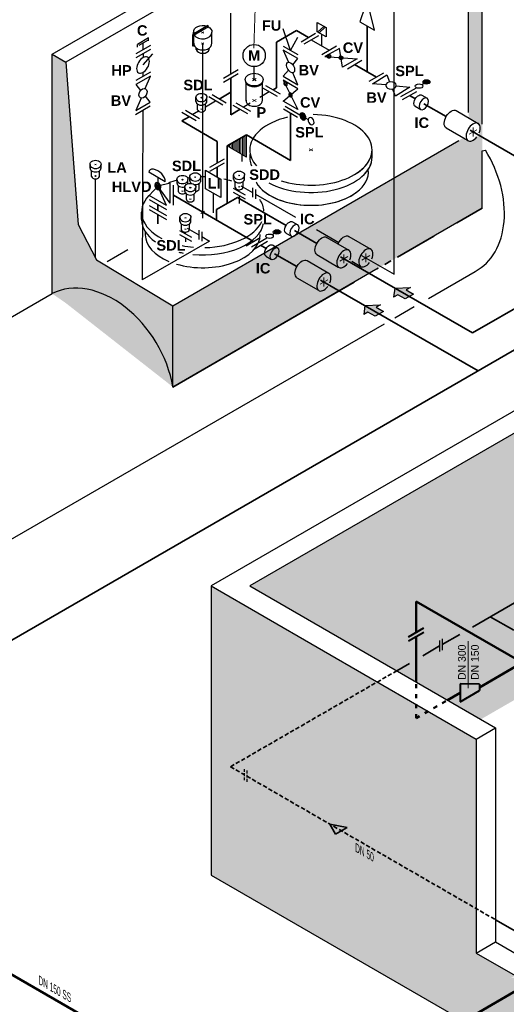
# Model space of a CAD drawing. Header units: millimetres. Extents: x 244 to 2461, y -1517 to 72.
# Tile 5 of 32: x 702 to 920, y -928 to -486. Entities that reach past the tile are written whole.
import ezdxf

# ---------------------------------------------------------------- set-up
doc = ezdxf.new("R2010")
doc.units = ezdxf.units.MM
for name, pattern in [('ACAD_ISO03W100', [30, 12, -18]), ('ACAD_ISO10W100', [18, 12, -3, 0, -3]), ('VERDECKT2', [0.1875, 0.125, -0.0625])]:
    doc.linetypes.add(name, pattern=pattern)
for name, color, linetype, lineweight in [('Achsen', 253, 'ACAD_ISO10W100', 15), ('Armatur-Entleerung', 7, 'Continuous', 30), ('Armaturen-Auslagerung', 7, 'Continuous', 40), ('Auslagerung', 1, 'Continuous', 50), ('Einlagerung', 5, 'Continuous', 50), ('Entleerung', 74, 'Continuous', 35), ('Entleerung schwarz', 251, 'Continuous', 25), ('Hilfslinie', 254, 'Continuous', 9), ('Pfeile', 1, 'Continuous', 18), ('Text', 7, 'Continuous', 18), ('Text groß', 7, 'Continuous', 18)]:
    doc.layers.add(name, color=color, linetype=linetype, lineweight=lineweight)
for name, color, linetype in [('ANLAGEN', 7, 'Continuous'), ('DN 025-', 8, 'Continuous'), ('effekte', 7, 'Continuous'), ('gebäude', 8, 'Continuous'), ('rohrdurchführung', 7, 'Continuous')]:
    doc.layers.add(name, color=color, linetype=linetype)

# ---------------------------------------------------------------- blocks, each defined once
blk = doc.blocks.new('FILOU_N2_83_2')
at = {"layer": 'ANLAGEN', "color": 7, "linetype": 'Continuous'}
for p, q in [((0, 0), (6.4952, 12.4102)), ((6.4952, 12.4102), (6.4952, 8.0801)), ((6.4952, 8.0801), (12.9904, 11.8301)), ((12.9904, 11.8301), (12.9904, 3.1699)), ((0, 0), (6.4952, -4.9104)), ((12.9904, 3.1699), (6.4952, -0.5801)), ((6.4952, -0.5801), (6.4952, -4.9103))]:
    blk.add_line(p, q, dxfattribs=at)

msp = doc.modelspace()

# ---------------------------------------------------------------- hatches: boundary and pattern name
at = {"layer": 'Armatur-Entleerung'}
h = msp.add_hatch(color=256, dxfattribs=at)
edge = h.paths.add_edge_path()
edge.add_ellipse((840.87, -502.56), major_axis=(0.981, -0.017), ratio=0.707107, start_angle=156.689, end_angle=169.4455, ccw=False)
edge.add_line((839.97, -502.27), (840.68, -501.87))
edge.add_ellipse((840.87, -502.56), major_axis=(0.981, -0.017), ratio=0.707107, start_angle=1.1933, end_angle=101.7741, ccw=False)
edge.add_line((841.85, -502.56), (839.91, -502.41))
edge = h.paths.add_edge_path()
edge.add_ellipse((840.87, -502.56), major_axis=(0.981, -0.017), ratio=0.707107, start_angle=-190.5545, end_angle=1.1933, ccw=False)
edge.add_line((839.91, -502.41), (841.85, -502.56))
h = msp.add_hatch(color=256, dxfattribs=at)
edge = h.paths.add_edge_path()
edge.add_ellipse((846.31, -503.23), major_axis=(0.981, -0.017), ratio=0.707107, start_angle=156.689, end_angle=169.4455, ccw=False)
edge.add_line((845.41, -502.94), (846.12, -502.55))
edge.add_ellipse((846.31, -503.23), major_axis=(0.981, -0.017), ratio=0.707107, start_angle=1.1933, end_angle=101.7741, ccw=False)
edge.add_line((847.29, -503.23), (845.35, -503.09))
edge = h.paths.add_edge_path()
edge.add_ellipse((846.31, -503.23), major_axis=(0.981, -0.017), ratio=0.707107, start_angle=-190.5545, end_angle=1.1933, ccw=False)
edge.add_line((845.35, -503.09), (847.29, -503.23))
h = msp.add_hatch(color=256, dxfattribs=at)
edge = h.paths.add_edge_path()
edge.add_ellipse((821.41, -514.88), major_axis=(0.491, -0.85), ratio=0.707107, start_angle=156.689, end_angle=169.4455, ccw=False)
edge.add_line((821.2, -513.96), (821.9, -514.37))
edge.add_ellipse((821.41, -514.88), major_axis=(0.491, -0.85), ratio=0.707107, start_angle=1.1933, end_angle=101.7741, ccw=False)
edge.add_line((821.92, -515.72), (821.04, -513.98))
edge = h.paths.add_edge_path()
edge.add_ellipse((821.41, -514.88), major_axis=(0.491, -0.85), ratio=0.707107, start_angle=-190.5545, end_angle=1.1933, ccw=False)
edge.add_line((821.04, -513.98), (821.92, -515.72))
h = msp.add_hatch(color=256, dxfattribs=at)
edge = h.paths.add_edge_path()
edge.add_ellipse((884.62, -514.05), major_axis=(1.68, 0), ratio=0.57735, start_angle=0, end_angle=360)
h = msp.add_hatch(color=256, dxfattribs=at)
edge = h.paths.add_edge_path()
edge.add_ellipse((823.64, -519.89), major_axis=(0.491, -0.85), ratio=0.707107, start_angle=156.689, end_angle=169.4455, ccw=False)
edge.add_line((823.43, -518.97), (824.13, -519.37))
edge.add_ellipse((823.64, -519.89), major_axis=(0.491, -0.85), ratio=0.707107, start_angle=1.1933, end_angle=101.7741, ccw=False)
edge.add_line((824.14, -520.73), (823.27, -518.99))
edge = h.paths.add_edge_path()
edge.add_ellipse((823.64, -519.89), major_axis=(0.491, -0.85), ratio=0.707107, start_angle=-190.5545, end_angle=1.1933, ccw=False)
edge.add_line((823.27, -518.99), (824.14, -520.73))
h = msp.add_hatch(color=256, dxfattribs=at)
edge = h.paths.add_edge_path()
edge.add_ellipse((829.21, -529.54), major_axis=(-0.86, 1.5), ratio=0.707107, start_angle=0, end_angle=360, ccw=False)
h = msp.add_hatch(color=256, dxfattribs=at)
edge = h.paths.add_edge_path()
edge.add_ellipse((764.07, -560.83), major_axis=(0.86, -1.49), ratio=0.707107, start_angle=156.689, end_angle=169.4455, ccw=False)
edge.add_line((763.7, -559.23), (764.92, -559.93))
edge.add_ellipse((764.07, -560.83), major_axis=(0.86, -1.49), ratio=0.707107, start_angle=1.1933, end_angle=101.7741, ccw=False)
edge.add_line((764.95, -562.3), (763.42, -559.26))
edge = h.paths.add_edge_path()
edge.add_ellipse((764.07, -560.83), major_axis=(0.86, -1.49), ratio=0.707107, start_angle=-190.5545, end_angle=1.1933, ccw=False)
edge.add_line((763.42, -559.26), (764.95, -562.3))
h = msp.add_hatch(color=256, dxfattribs=at)
edge = h.paths.add_edge_path()
edge.add_ellipse((817.55, -581.36), major_axis=(1.68, 0), ratio=0.57735, start_angle=0, end_angle=360)
at = {"layer": 'effekte'}
h = msp.add_hatch(color=9, dxfattribs=at)
h.set_gradient(color1=(201, 200, 192), color2=(242, 242, 242), rotation=330, tint=1, name='CURVED')
edge = h.paths.add_edge_path()
edge.add_line((1325.89, -559.41), (1325.89, -439.67))
edge.add_line((1325.89, -439.67), (1172.33, -528.33))
edge.add_line((1172.33, -528.33), (1172.33, -611.55))
edge.add_line((1172.33, -611.55), (1136.51, -632.23))
edge.add_ellipse((1133.08, -634.22), major_axis=(2.43, 4.22), ratio=0.573854, start_angle=134.826, end_angle=314.826, ccw=False)
edge.add_line((1129.65, -636.22), (1129.63, -636.21))
edge.add_line((1129.63, -636.21), (1083.43, -662.88))
edge.add_ellipse((1080, -664.86), major_axis=(2.43, 4.22), ratio=0.573854, start_angle=134.826, end_angle=314.826, ccw=False)
edge.add_line((1076.57, -666.86), (1076.55, -666.85))
edge.add_line((1076.55, -666.85), (1026.74, -695.61))
edge.add_line((1026.74, -695.61), (1026.74, -612.38))
edge.add_line((1026.74, -612.38), (805.31, -740.22))
edge.add_line((805.31, -740.22), (909.01, -800.09))
edge.add_line((909.01, -800.09), (1325.89, -559.41))
h = msp.add_hatch(color=9, dxfattribs=at)
h.set_gradient(color1=(201, 200, 192), color2=(242, 242, 242), rotation=330, tint=1, name='CURVED')
h.paths.add_polyline_path([(903.52, -527.86), (903.52, -471.25), (909.66, -467.7), (909.66, -570.65), (770.86, -650.95), (770.86, -614.57), (899.19, -540.31), (900.86, -539.38), (903.14, -540.7), (904.29, -540.79), (905.98, -540.39), (907.19, -539.13), (907.59, -538.45), (908.36, -537.25), (908.58, -536.29), (908.85, -534.78), (908.76, -533.64), (908.36, -532.9), (907.06, -531.97), (903.61, -530.06)])
h = msp.add_hatch(color=9, dxfattribs=at)
h.set_gradient(color1=(201, 200, 192), color2=(242, 242, 242), rotation=330, tint=1, name='CURVED')
edge = h.paths.add_edge_path()
edge.add_line((736.56, -593.83), (728.28, -578.03))
edge.add_line((728.28, -578.03), (722.83, -505.17))
edge.add_line((722.83, -505.17), (716.68, -501.62))
edge.add_line((716.68, -501.62), (716.68, -609.06))
edge.add_ellipse((737.31, -647.14), major_axis=(21.66, -37.52), ratio=0.707107, start_angle=62.3959, end_angle=177.8067, ccw=False)
edge.add_line((770.86, -650.95), (770.86, -614.57))
edge.add_line((770.86, -614.57), (736.56, -593.83))
at = {"layer": 'effekte', "true_color": 0xc9c8c0}
h = msp.add_hatch(color=9, dxfattribs=at)
edge = h.paths.add_edge_path()
edge.add_line((907, -808.93), (787.99, -740.22))
edge.add_line((787.99, -740.22), (787.99, -869.96))
edge.add_line((787.99, -869.96), (1382.83, -1213.39))
edge.add_line((1382.83, -1213.39), (1412.02, -1196.54))
edge.add_line((1412.02, -1196.54), (1401.34, -1190.37))
edge.add_ellipse((1397.01, -1187.87), major_axis=(3.06, -5.3), ratio=0.57735, start_angle=0, end_angle=45, ccw=False)
edge.add_line((1400.08, -1193.18), (1394.24, -1196.55))
edge.add_ellipse((1391.77, -1190.9), major_axis=(3.06, -5.3), ratio=0.57735, start_angle=180, end_angle=360, ccw=False)
edge.add_ellipse((1391.77, -1190.9), major_axis=(3.06, -5.3), ratio=0.57735, start_angle=0, end_angle=180)
edge.add_line((1388.71, -1185.6), (1390.89, -1184.34))
edge.add_line((1390.89, -1184.34), (1346.3, -1158.6))
edge.add_ellipse((1341.97, -1156.1), major_axis=(3.06, -5.3), ratio=0.57735, start_angle=0, end_angle=45, ccw=False)
edge.add_line((1345.04, -1161.4), (1339.2, -1164.77))
edge.add_ellipse((1336.73, -1159.12), major_axis=(3.06, -5.3), ratio=0.57735, start_angle=180, end_angle=360, ccw=False)
edge.add_ellipse((1336.73, -1159.12), major_axis=(3.06, -5.3), ratio=0.57735, start_angle=0, end_angle=180)
edge.add_line((1333.67, -1153.82), (1335.85, -1152.56))
edge.add_line((1335.85, -1152.56), (1044.98, -984.63))
edge.add_ellipse((1040.65, -982.13), major_axis=(3.06, -5.3), ratio=0.57735, start_angle=0, end_angle=45, ccw=False)
edge.add_line((1043.71, -987.43), (1037.88, -990.8))
edge.add_ellipse((1035.4, -985.15), major_axis=(3.06, -5.3), ratio=0.57735, start_angle=180, end_angle=360, ccw=False)
edge.add_ellipse((1035.4, -985.15), major_axis=(3.06, -5.3), ratio=0.57735, start_angle=0, end_angle=180)
edge.add_line((1032.34, -979.85), (1034.53, -978.59))
edge.add_line((1034.53, -978.59), (989.94, -952.85))
edge.add_ellipse((985.61, -950.35), major_axis=(3.06, -5.3), ratio=0.57735, start_angle=0, end_angle=45, ccw=False)
edge.add_line((988.67, -955.65), (982.84, -959.02))
edge.add_ellipse((980.36, -953.38), major_axis=(3.06, -5.3), ratio=0.57735, start_angle=180, end_angle=360, ccw=False)
edge.add_ellipse((980.36, -953.38), major_axis=(3.06, -5.3), ratio=0.57735, start_angle=0, end_angle=180)
edge.add_line((977.3, -948.07), (979.49, -946.81))
edge.add_line((979.49, -946.81), (934.9, -921.07))
edge.add_ellipse((930.57, -918.57), major_axis=(3.06, -5.3), ratio=0.57735, start_angle=0, end_angle=45, ccw=False)
edge.add_line((933.63, -923.87), (927.8, -927.24))
edge.add_ellipse((925.32, -921.6), major_axis=(3.06, -5.3), ratio=0.57735, start_angle=180, end_angle=360, ccw=False)
edge.add_ellipse((925.32, -921.6), major_axis=(3.06, -5.3), ratio=0.57735, start_angle=0, end_angle=180)
edge.add_line((922.26, -916.3), (924.45, -915.04))
edge.add_line((924.45, -915.04), (907, -904.96))
edge.add_line((907, -904.96), (907, -808.93))
at = {"layer": 'Entleerung'}
h = msp.add_hatch(color=74, dxfattribs=at)
h.paths.add_polyline_path([(841.2, -847.05), (848.99, -848.55), (846.4, -850.05)])
h.paths.add_polyline_path([(841.2, -847.05), (841.2, -847.05), (846.4, -850.05), (843.8, -851.55)])
at = {"layer": 'Hilfslinie', "ltscale": 0.8}
h = msp.add_hatch(dxfattribs=at)
h.set_pattern_fill('ANSI31', color=256, scale=0.2, angle=45)
h.set_pattern_definition([(90, (799.4913, -542.8028), (-0.635, 1e-16), [])])
h.paths.add_polyline_path([(795.17, -542.8), (803.81, -537.81), (803.81, -547.79)])
at = {"layer": 'Pfeile', "lineweight": 15}
for points in [[(878.77, -609.27), (875.53, -607.4), (877.4, -606.31), (870.4, -606.6), (869.9, -610.64), (871.78, -609.56), (875.02, -611.44)], [(865.33, -617.05), (862.08, -615.18), (863.96, -614.09), (856.96, -614.38), (856.46, -618.42), (858.33, -617.34), (861.58, -619.22)]]:
    msp.add_hatch(color=74, dxfattribs=at).paths.add_polyline_path(points)

# ---------------------------------------------------------------- linework, layer by layer
at = {"layer": 'Achsen', "lineweight": 15}
for p, q in [((784.76, -492.22), (783.71, -491.61)), ((783.71, -492.22), (784.76, -491.61)), ((783.71, -497.13), (784.76, -496.52)), ((784.76, -497.13), (783.71, -496.52)), ((808.14, -513.51), (806.51, -512.57)), ((806.51, -513.51), (808.14, -512.57)), ((783.98, -521.35), (783.35, -520.98)), ((783.35, -521.35), (783.98, -520.98)), ((808.14, -522.87), (806.51, -521.93)), ((806.51, -522.87), (808.14, -521.93)), ((783.98, -526.48), (783.35, -526.11)), ((783.35, -526.48), (783.98, -526.11)), ((833.6, -545.02), (831.94, -544.07)), ((831.94, -545.02), (833.6, -544.07)), ((736.44, -551.34), (735.81, -550.97)), ((735.81, -551.34), (736.44, -550.97)), ((735.81, -556.47), (736.44, -556.1)), ((736.44, -556.47), (735.81, -556.1)), ((781.2, -556.98), (780.57, -556.61)), ((780.57, -556.98), (781.2, -556.61)), ((800.87, -556.23), (800.24, -555.87)), ((800.24, -556.23), (800.87, -555.87)), ((775.47, -558.12), (774.84, -557.76)), ((774.84, -558.12), (775.47, -557.76)), ((800.87, -561.36), (800.24, -561)), ((800.24, -561.36), (800.87, -561)), ((775.47, -563.25), (774.84, -562.89)), ((774.84, -563.25), (775.47, -562.89)), ((778.98, -561.69), (778.34, -561.33)), ((778.34, -561.69), (778.98, -561.33)), ((781.2, -562.11), (780.57, -561.74)), ((780.57, -562.11), (781.2, -561.74)), ((778.98, -566.82), (778.34, -566.46)), ((778.34, -566.82), (778.98, -566.46)), ((785.07, -573.04), (783.41, -572.09)), ((783.41, -573.04), (785.07, -572.09)), ((776.78, -575.23), (776.14, -574.86)), ((776.14, -575.23), (776.78, -574.86)), ((776.78, -580.36), (776.14, -579.99)), ((776.14, -580.36), (776.78, -579.99))]:
    msp.add_line(p, q, dxfattribs=at)
at = {"layer": 'Achsen'}
for p, q in [((905.57, -534.56), (905.57, -538.56)), ((903.84, -537.56), (907.3, -535.56)), ((847.54, -591.43), (847.54, -595.43)), ((855.68, -594), (859.15, -592)), ((857.41, -591), (857.41, -595)), ((845.81, -594.43), (849.27, -592.43)), ((836.87, -604.82), (840.33, -602.82)), ((838.6, -601.82), (838.6, -605.82))]:
    msp.add_line(p, q, dxfattribs=at)
at = {"layer": 'Armatur-Entleerung'}
for p, q in [((823.64, -499.9), (820.36, -490.25)), ((838.57, -489.14), (835.77, -491.7)), ((839.21, -489.51), (836.41, -492.07)), ((759.96, -494.33), (754.92, -497.24)), ((759.96, -495.61), (759.96, -494.33)), ((780.16, -492.51), (780.16, -491.76)), ((780.16, -496.68), (780.16, -493.09)), ((788.31, -496.68), (788.31, -491.76)), ((823.64, -499.9), (826.92, -494.04)), ((828.35, -496.02), (834.9, -492.19)), ((829.73, -497), (836.28, -493.17)), ((837.57, -492.74), (837.57, -497.91)), ((760.72, -497.72), (754.15, -501.51)), ((754.92, -498.52), (754.92, -497.24)), ((759.4, -495.53), (755.61, -497.72)), ((757.44, -499.61), (757.44, -496.65)), ((781.32, -499.55), (781.32, -498.85)), ((787.15, -499.55), (787.15, -498.85)), ((820.36, -498.01), (826.92, -501.8)), ((832.85, -495.18), (840.95, -499.86)), ((837.68, -501.78), (844.23, -497.94)), ((760.72, -499.52), (754.15, -503.31)), ((757.44, -501.41), (757.44, -503.18)), ((757.44, -506.47), (761.81, -501.41)), ((807.32, -513.04), (807.32, -507.21)), ((849.13, -508.15), (855.67, -504.31)), ((760.72, -509.63), (754.15, -513.42)), ((757.44, -511.52), (757.44, -509.76)), ((793.55, -512.38), (800.1, -508.55)), ((793.55, -514.17), (800.1, -510.34)), ((858.91, -513.8), (865.46, -509.96)), ((803.65, -522.54), (803.65, -514.62)), ((810.99, -522.54), (810.99, -514.62)), ((811.11, -516.71), (817.68, -520.51)), ((812.44, -515.68), (819.01, -519.47)), ((873.13, -520.68), (880.11, -516.65)), ((882.49, -515.28), (883.43, -514.73)), ((781.2, -522.83), (781.2, -521.07)), ((786.13, -522.83), (786.13, -521.07)), ((793.24, -524.48), (786.9, -520.82)), ((794.79, -523.57), (788.45, -519.91)), ((809.8, -520.95), (814.09, -518.43)), ((873.91, -521.97), (880.25, -518.31)), ((882.51, -519.95), (884.98, -521.37)), ((760.71, -524.99), (754.13, -528.76)), ((781.9, -526.55), (781.9, -523.96)), ((785.43, -525.26), (789.98, -522.59)), ((785.43, -526.55), (785.43, -523.96)), ((797.71, -524.46), (804.28, -528.25)), ((799.05, -523.43), (805.61, -527.22)), ((802.33, -525.33), (805.59, -523.42)), ((821.2, -524.92), (827.87, -528.77)), ((879.55, -525), (882.05, -526.44)), ((781.25, -531.5), (774.91, -527.84)), ((782.8, -530.59), (776.46, -526.93)), ((779.54, -528.71), (782.28, -527.11)), ((826.81, -529.96), (820.47, -526.3)), ((830.55, -530.32), (831.5, -530.86)), ((733.66, -552.82), (733.66, -551.06)), ((738.59, -552.64), (738.59, -551.06)), ((787.41, -552.37), (793.95, -548.54)), ((787.41, -554.16), (793.95, -550.33)), ((734.36, -556.54), (734.36, -553.95)), ((737.89, -556.54), (737.89, -553.95)), ((798.09, -557.72), (798.09, -555.96)), ((803.02, -557.72), (803.02, -555.96)), ((760.18, -564.97), (764.07, -560.83)), ((764.07, -556.95), (764.07, -560.83)), ((769.6, -559.53), (764.07, -560.83)), ((767.96, -569.46), (764.07, -560.83)), ((769.6, -568.52), (764.07, -560.83)), ((769.6, -568.52), (769.6, -559.53)), ((771.1, -569.38), (771.1, -560.4)), ((772.69, -559.61), (772.69, -557.85)), ((773.39, -563.32), (773.39, -560.73)), ((777.62, -559.61), (777.62, -557.85)), ((778.42, -558.46), (778.42, -556.7)), ((779.12, -559.61), (779.12, -559.59)), ((782.64, -562.18), (782.64, -559.59)), ((783.35, -558.46), (783.35, -556.7)), ((798.79, -561.43), (798.79, -558.84)), ((802.32, -561.43), (802.32, -558.84)), ((767.96, -569.46), (760.18, -564.97)), ((776.19, -563.18), (776.19, -561.42)), ((776.9, -566.89), (776.9, -564.31)), ((780.42, -566.89), (780.42, -564.31)), ((781.12, -563.18), (781.12, -561.42)), ((797.88, -561.67), (803.23, -564.76)), ((797.88, -563.47), (803.23, -566.56)), ((806.52, -561.58), (806.52, -565.75)), ((807.88, -562.37), (807.88, -566.53)), ((760.18, -566.76), (767.96, -571.25)), ((760.18, -569.51), (767.96, -574)), ((760.18, -571.3), (767.96, -575.79)), ((774, -576.71), (774, -574.95)), ((774.7, -580.43), (774.7, -577.84)), ((778.22, -580.43), (778.22, -577.84)), ((778.92, -576.71), (778.92, -574.95)), ((824.48, -576.82), (826.95, -578.24)), ((773.78, -580.67), (779.14, -583.76)), ((773.78, -582.47), (779.14, -585.56)), ((782.42, -580.58), (782.42, -584.74)), ((783.78, -581.37), (783.78, -585.53)), ((815.42, -582.59), (816.36, -582.04)), ((821.52, -581.87), (824.02, -583.31)), ((803.66, -587.57), (810, -583.91)), ((806.06, -587.99), (813.04, -583.96)), ((806.94, -589.22), (813.28, -585.56)), ((815.54, -587.2), (818.01, -588.63)), ((812.58, -592.25), (815.08, -593.7)), ((891.72, -763.98), (891.72, -768.98)), ((890.54, -764.66), (890.54, -769.66))]:
    msp.add_line(p, q, dxfattribs=at)
at = {"layer": 'Armatur-Entleerung', "linetype": 'VERDECKT2', "ltscale": 10}
for p, q in [((802.83, -822.4), (802.83, -827.4)), ((804.01, -823.08), (804.01, -828.08))]:
    msp.add_line(p, q, dxfattribs=at)
at = {"layer": 'Armatur-Entleerung'}
for points in [[(856.94, -480.5), (854.68, -487.04), (861.25, -490.83), (858.99, -481.68)], [(846.97, -507.46), (845.65, -499), (839.02, -502.68), (853.6, -503.78)], [(820.36, -522.63), (826.92, -517.15), (820.36, -513.35), (826.92, -526.42)]]:
    msp.add_lwpolyline(points, close=True, dxfattribs=at)
for points in [[(780.13, -493.11), (786.78, -489.21), (786.52, -488.78), (779.76, -492.74)], [(839.58, -493.9), (835.56, -491.58), (835.56, -487.41), (839.58, -489.72), (839.58, -493.9)], [(780.13, -493.11), (780.13, -498.02), (779.76, -498.02), (779.76, -492.74)], [(824.63, -506.38), (826.92, -503.6), (820.36, -499.81), (822.65, -505.23)], [(758.33, -517.08), (760.72, -511.43), (754.15, -515.22), (756.36, -517.89)], [(822.65, -508.77), (820.36, -511.55), (826.92, -515.34), (824.63, -509.92)], [(866.45, -515.43), (860.34, -514.85), (866.79, -510.87), (868.1, -514.08)], [(871.02, -515.86), (877.13, -516.44), (870.67, -520.42), (869.37, -517.21)], [(756.54, -521.31), (754.14, -526.96), (760.71, -523.18), (758.51, -520.5)], [(767.39, -558.87), (759.98, -554.59)]]:
    msp.add_lwpolyline(points, dxfattribs=at)
msp.add_circle((807.32, -502.23), 4.98, dxfattribs=at)
at = {"layer": 'Armatur-Entleerung', "extrusion": (0, 0, -1)}
for centre, major_axis, ratio, start_param, end_param in [((784.24, -491.61), (-4.08, 0), 0.707107, 6.229713, 8.323848), ((784.24, -491.61), (-4.08, 0), 0.707107, 8.487781, 9.478251), ((783.66, -520.98), (-2.47, 0), 0.707107, 6.229713, 9.478251), ((881.08, -522.5), (-1.49, -2.52), 0.573604, 6.248229, 9.449833), ((736.12, -550.97), (-2.47, 0), 0.707107, 6.229713, 9.478251), ((775.15, -557.75), (-2.47, 0), 0.707107, 6.229713, 9.478251), ((780.88, -556.61), (-2.47, 0), 0.707107, 6.229713, 9.478251), ((800.56, -555.86), (-2.47, 0), 0.707107, 6.229713, 9.478251), ((778.66, -561.32), (-2.47, 0), 0.707107, 6.229713, 9.478251), ((776.46, -574.86), (-2.47, 0), 0.707107, 6.229713, 9.478251), ((823.05, -579.37), (-1.49, -2.52), 0.573604, 6.248229, 9.449833), ((814.1, -589.75), (-1.49, -2.52), 0.573604, 6.248229, 9.449833)]:
    msp.add_ellipse(centre, major_axis=major_axis, ratio=ratio, start_param=start_param, end_param=end_param, dxfattribs=at)
at = {"layer": 'Armatur-Entleerung'}
for centre, major_axis, ratio, start_param, end_param in [((784.24, -491.92), (-4.08, 0), 0.707107, 6.229713, 6.474831), ((784.24, -491.92), (-4.08, 0), 0.707107, 6.644544, 9.478251), ((784.24, -496.83), (-4.08, 0), 0.707107, 6.229713, 9.478251), ((784.24, -499.13), (-2.98, 0), 0.707107, 6.484813, 9.22315), ((807.32, -513.44), (-4.03, 0), 0.707107, 6.213158, 9.494805), ((783.66, -521.17), (-2.47, 0), 0.707107, 6.229713, 9.478251), ((783.66, -522.74), (-2.47, 0), 0.707107, 6.229713, 9.478251), ((807.32, -522.4), (-3.67, 0), 0.707107, 6.229713, 9.478251), ((783.66, -526.3), (-1.8, 0), 0.707107, 6.484813, 9.22315), ((736.12, -551.16), (-2.47, 0), 0.707107, 6.229713, 9.478251), ((736.12, -552.73), (-2.47, 0), 0.707107, 6.229713, 9.478251), ((736.12, -556.28), (-1.8, 0), 0.707107, 6.484813, 9.22315), ((763.68, -556.73), (-3.31, 3.03), 0.55835, 3.518647, 6.66024), ((800.56, -556.05), (-2.47, 0), 0.707107, 6.229713, 9.478251), ((775.15, -557.94), (-2.47, 0), 0.707107, 6.229713, 9.478251), ((775.15, -559.51), (-2.47, 0), 0.707107, 6.229713, 8.298801), ((775.15, -559.51), (-2.47, 0), 0.707107, 9.289134, 9.478251), ((780.88, -556.8), (-2.47, 0), 0.707107, 6.229713, 9.478251), ((780.88, -558.37), (-2.47, 0), 0.707107, 6.229713, 7.08039), ((780.88, -558.37), (-2.47, 0), 0.707107, 7.649408, 9.478251), ((800.56, -557.62), (-2.47, 0), 0.707107, 6.229713, 9.478251), ((775.15, -563.07), (-1.8, 0), 0.707107, 6.484813, 8.69363), ((778.66, -561.51), (-2.47, 0), 0.707107, 6.229713, 9.478251), ((778.66, -563.08), (-2.47, 0), 0.707107, 6.229713, 9.478251), ((780.88, -561.92), (-1.8, 0), 0.707107, 7.986761, 9.22315), ((800.56, -561.18), (-1.8, 0), 0.707107, 6.484813, 9.22315), ((778.66, -566.64), (-1.8, 0), 0.707107, 6.484813, 9.22315), ((776.46, -575.04), (-2.47, 0), 0.707107, 6.229713, 9.478251), ((776.46, -576.62), (-2.47, 0), 0.707107, 6.229713, 9.478251), ((776.46, -580.17), (-1.8, 0), 0.707107, 6.484813, 9.22315)]:
    msp.add_ellipse(centre, major_axis=major_axis, ratio=ratio, start_param=start_param, end_param=end_param, dxfattribs=at)
at = {"layer": 'Armatur-Entleerung', "extrusion": (-9.86076e-32, 6.12303e-17, -1)}
msp.add_ellipse((757.44, -506.47), major_axis=(-2.05, -3.49), ratio=0.57735, dxfattribs=at)
at = {"layer": 'Armatur-Entleerung', "extrusion": (0, 0, -1)}
for centre, major_axis, ratio in [((840.87, -502.56), (0.981, -0.017), 0.707107), ((846.31, -503.23), (0.981, -0.017), 0.707107), ((821.41, -514.88), (0.491, -0.85), 0.707107), ((868.73, -515.65), (-2.31, -0.07), 0.707107), ((823.64, -519.89), (0.491, -0.85), 0.707107), ((883.46, -523.88), (-1.49, -2.52), 0.573604), ((829.21, -529.54), (-0.86, 1.5), 0.707107), ((832.84, -531.63), (-0.86, 1.5), 0.707107), ((764.07, -560.83), (0.86, -1.49), 0.707107), ((825.43, -580.74), (-1.49, -2.52), 0.573604), ((816.49, -591.13), (-1.49, -2.52), 0.573604)]:
    msp.add_ellipse(centre, major_axis=major_axis, ratio=ratio, dxfattribs=at)
at = {"layer": 'Armatur-Entleerung'}
for centre, major_axis, ratio in [((823.64, -507.58), (1.32, -2.24), 0.573604), ((807.32, -513.04), (-4.03, 0), 0.707107), ((757.43, -519.2), (-1.16, -2), 0.707107), ((881.3, -515.96), (1.68, 0), 0.57735), ((884.62, -514.05), (1.68, 0), 0.57735), ((814.23, -583.28), (1.68, 0), 0.57735), ((817.55, -581.36), (1.68, 0), 0.57735)]:
    msp.add_ellipse(centre, major_axis=major_axis, ratio=ratio, dxfattribs=at)
at = {"layer": 'Armaturen-Auslagerung'}
for p, q in [((876.54, -763.08), (883.47, -759.08)), ((876.54, -764.91), (883.47, -760.91)), ((908.39, -784.28), (899.73, -784.16)), ((899.73, -784.16), (899.73, -792.16)), ((899.73, -785.28), (899.73, -791.05)), ((908.39, -784.28), (908.39, -787.16)), ((899.73, -792.16), (908.39, -787.16))]:
    msp.add_line(p, q, dxfattribs=at)
at = {"layer": 'Auslagerung'}
for p, q in [((880, -761.08), (880, -747.21)), ((1124.75, -888.52), (880, -747.21)), ((880, -783.35), (880, -762.91)), ((908.39, -785.72), (924.55, -776.39)), ((894.04, -791.45), (899.73, -788.16)), ((928.39, -919.83), (614.5, -1101.06))]:
    msp.add_line(p, q, dxfattribs=at)
at = {"layer": 'Auslagerung', "linetype": 'ACAD_ISO03W100', "ltscale": 0.15}
for q in [(880, -783.35), (894.04, -791.45)]:
    msp.add_line((880, -799.55), q, dxfattribs=at)
at = {"layer": 'DN 025-'}
for p, q in [((870.08, -600.31), (870.08, -427.36)), ((796.82, -510.46), (796.82, -483.17)), ((784.24, -575.14), (784.24, -496.82)), ((757.42, -526.87), (757.13, -602.84)), ((736.12, -593), (736.12, -557.56)), ((801.35, -560.68), (806.52, -563.66)), ((800.56, -563.22), (800.56, -562.45)), ((800.56, -565.02), (800.56, -568.56)), ((807.88, -564.45), (825.85, -574.8)), ((776.46, -582.21), (776.46, -581.45)), ((777.25, -579.67), (782.42, -582.66)), ((835.3, -580.31), (845.3, -586.08)), ((787.25, -585.45), (757.13, -602.84)), ((776.46, -584.01), (776.46, -585.78)), ((783.78, -583.45), (787.25, -585.45)), ((855.53, -591.91), (870.08, -600.31))]:
    msp.add_line(p, q, dxfattribs=at)
at = {"layer": 'Einlagerung'}
msp.add_line((526.56, -815.56), (811.4, -979.64), dxfattribs=at)
at = {"layer": 'Entleerung'}
for p, q in [((1391.96, -345.68), (905.25, -626.68)), ((857.96, -509.44), (857.96, -488.94)), ((817.38, -496.21), (826.26, -491)), ((826.26, -491), (831.63, -494.1)), ((817.38, -516.75), (817.38, -496.21)), ((852.4, -506.23), (862.18, -511.88)), ((796.82, -528.8), (796.82, -512.25)), ((815.85, -517.65), (817.38, -516.75)), ((791.62, -521.74), (796.82, -518.69)), ((877.08, -520.14), (879.65, -521.62)), ((883.46, -523.88), (893.46, -529.65)), ((774.79, -531.6), (778.08, -529.67)), ((796.82, -528.8), (801, -526.36)), ((823.64, -549.26), (823.64, -528.13)), ((774.79, -531.6), (790.68, -540.78)), ((795.17, -542.8), (803.81, -537.81)), ((803.81, -537.81), (823.64, -549.26)), ((904.18, -535.77), (973.41, -575.65)), ((790.68, -550.45), (790.68, -540.78)), ((795.17, -568.66), (795.17, -542.8)), ((790.68, -556.66), (790.68, -552.24)), ((771.1, -564.92), (807.03, -585.62)), ((764.07, -571.75), (764.07, -569.01)), ((799.9, -565.95), (790.44, -571.38)), ((799.9, -565.95), (821.62, -578.49)), ((764.07, -577.68), (764.07, -573.54)), ((790.44, -576.06), (790.44, -571.38)), ((825.43, -580.74), (835.43, -586.52)), ((810.11, -587.39), (812.67, -588.87)), ((810.11, -587.39), (812.67, -588.87)), ((816.49, -591.13), (826.49, -596.9)), ((846.04, -592.57), (905.25, -626.68)), ((975.55, -604.56), (629.96, -804.08)), ((837.13, -602.97), (907.79, -643.68))]:
    msp.add_line(p, q, dxfattribs=at)
at = {"layer": 'Entleerung', "color": 74}
for p, q in [((905.23, -758.68), (1034.6, -683.99)), ((913.26, -754.04), (923.8, -760.13)), ((891.72, -766.48), (899.55, -761.96)), ((883, -771.51), (890.54, -767.16)), ((871.26, -778.3), (877, -774.98)), ((848.99, -848.55), (841.2, -847.05)), ((841.2, -847.05), (843.8, -851.55)), ((848.99, -848.55), (843.8, -851.55)), ((915.66, -890.04), (942.99, -905.82))]:
    msp.add_line(p, q, dxfattribs=at)
at = {"layer": 'Entleerung', "linetype": 'VERDECKT2', "ltscale": 15}
for p, q in [((796.69, -821.35), (871.26, -778.3)), ((796.69, -821.35), (802.83, -824.9)), ((804.01, -825.58), (915.66, -890.04))]:
    msp.add_line(p, q, dxfattribs=at)
at = {"layer": 'Entleerung schwarz'}
msp.add_line((788.95, -563.98), (788.95, -572.77), dxfattribs=at)
msp.add_lwpolyline([(792.36, -565.95), (785.53, -562.01), (785.53, -553.68), (792.36, -557.63), (792.36, -565.95)], dxfattribs=at)
at = {"layer": 'gebäude'}
for p, q in [((716.68, -501.62), (842.54, -428.95)), ((842.54, -436.05), (722.83, -505.17)), ((909.66, -533.01), (909.66, -467.7)), ((903.52, -527.86), (903.52, -471.25)), ((716.68, -609.06), (716.68, -501.62)), ((716.68, -501.62), (722.83, -505.17)), ((722.83, -505.17), (728.28, -578.03)), ((770.85, -614.56), (899.19, -540.31)), ((801.99, -549.77), (801.99, -546.46)), ((860.21, -547.85), (860.21, -544.55)), ((909.66, -544.96), (911.11, -544.64)), ((909.66, -570.65), (909.66, -544.96)), ((756.8, -575.87), (756.8, -572.56)), ((909.66, -570.65), (871.64, -592.65)), ((898.23, -577.26), (909.66, -570.65)), ((728.28, -578.03), (736.56, -593.83)), ((758.46, -581.31), (758.46, -582.71)), ((871.63, -592.65), (887.89, -583.25)), ((741.28, -594.62), (750.58, -589.24)), ((736.56, -593.83), (770.86, -614.57)), ((865.97, -595.93), (868.63, -594.39)), ((868.63, -594.39), (865.97, -595.93)), ((862.97, -597.67), (770.86, -650.97)), ((862.54, -597.91), (862.97, -597.66)), ((885.54, -611.19), (906.49, -599.09)), ((770.86, -650.97), (852.21, -603.89)), ((637.51, -654.37), (716.68, -609.06)), ((1018.08, -607.38), (787.99, -740.22)), ((1026.74, -612.38), (805.31, -740.22)), ((770.86, -650.97), (770.86, -614.57)), ((870.42, -619.91), (879.15, -614.86)), ((681.65, -728.9), (865.79, -622.58)), ((787.99, -740.22), (907, -808.93)), ((787.99, -740.22), (787.99, -869.96)), ((805.31, -740.22), (915.66, -803.93)), ((907, -808.93), (915.66, -803.93)), ((915.66, -803.93), (915.66, -899.96)), ((907, -808.93), (907, -904.96)), ((787.99, -869.96), (896.68, -932.71)), ((907, -904.96), (915.66, -899.96)), ((915.66, -899.96), (933.11, -910.04)), ((907, -904.96), (924.45, -915.04))]:
    msp.add_line(p, q, dxfattribs=at)
for centre, major_axis, ratio, start_param, end_param in [((832.77, -544.55), (-27.44, 0), 0.57735, 5.107541, 6.283185), ((832.77, -544.55), (-27.44, 0), 0.57735, 2.438839, 4.677231), ((832.77, -547.85), (-27.44, 0), 0.57735, -0.104641, 0.245747), ((832.77, -544.55), (-27.44, 0), 0.57735, 6.283185, 6.752395), ((832.77, -544.55), (-27.44, 0), 0.57735, 1.062835, 3.141593), ((885.36, -561.27), (21.66, -37.52), 0.707107, 6.263533, 7.88929), ((832.77, -547.85), (-27.44, 0), 0.57735, 0.813326, 3.141593), ((832.77, -547.85), (-27.44, 0), 0.57735, 2.588545, 3.141593), ((832.77, -554.55), (-25.78, 0), 0.57735, 0.306002, 3.21879), ((784.24, -572.56), (-27.44, 0), 0.57735, 11.429887, 11.587595), ((784.24, -572.56), (-27.44, 0), 0.57735, 11.208097, 11.243795), ((784.24, -572.56), (-27.44, 0), 0.57735, 10.948361, 11.027989), ((784.24, -572.56), (-27.44, 0), 0.57735, 10.501062, 10.642128), ((832.77, -554.55), (-25.78, 0), 0.57735, 0.306002, 0.336891), ((784.24, -572.56), (-27.44, 0), 0.57735, 5.789828, 7.123346), ((832.77, -554.55), (-25.78, 0), 0.57735, 0.492721, 2.5281), ((784.24, -572.56), (-27.44, 0), 0.57735, 9.455617, 9.795827), ((784.24, -575.87), (-27.44, 0), 0.57735, 0, 0.684153), ((784.24, -575.87), (-27.44, 0), 0.57735, 1.409489, 3.036886), ((784.24, -572.56), (-27.44, 0), 0.57735, 7.889945, 9.163545), ((784.24, -582.57), (-25.78, 0), 0.57735, 0.009264, 0.939527), ((784.24, -582.57), (-25.78, 0), 0.57735, 1.094081, 3.141593), ((784.24, -572.56), (-27.44, 0), 0.57735, 7.511957, 7.70075), ((784.24, -575.87), (-27.44, 0), 0.57735, 1.170932, 1.244541), ((737.31, -647.14), (21.66, -37.52), 0.707107, 1.089014, 3.103313)]:
    msp.add_ellipse(centre, major_axis=major_axis, ratio=ratio, start_param=start_param, end_param=end_param, dxfattribs=at)
at = {"layer": 'Hilfslinie', "ltscale": 0.8}
for p in [(803.81, -537.81), (795.17, -542.8)]:
    msp.add_line(p, (803.81, -547.79), dxfattribs=at)
at = {"layer": 'rohrdurchführung'}
for p, q in [((897.99, -526.94), (907.81, -532.69)), ((893.49, -534.68), (903.08, -540.26)), ((839.96, -583.81), (849.78, -589.56)), ((849.83, -583.38), (859.65, -589.12)), ((835.46, -591.55), (845.05, -597.13)), ((831.02, -594.19), (840.84, -599.94)), ((851.1, -594.47), (854.93, -596.7)), ((826.51, -601.93), (836.11, -607.52))]:
    msp.add_line(p, q, dxfattribs=at)
at = {"layer": 'rohrdurchführung', "extrusion": (0, 0, -1)}
for centre, start_param in [((895.75, -530.82), 3.153019), ((837.72, -587.69), 3.153019), ((847.59, -587.25), 4.517511), ((828.78, -598.07), 3.153019)]:
    msp.add_ellipse(centre, major_axis=(2.24, 3.88), ratio=0.573854, start_param=start_param, end_param=6.28682, dxfattribs=at)
at = {"layer": 'rohrdurchführung'}
for centre in [(905.57, -536.56), (847.54, -593.43), (857.41, -593), (838.6, -603.82)]:
    msp.add_ellipse(centre, major_axis=(-2.24, -3.88), ratio=0.573848, start_param=1.787526, end_param=7.637252, dxfattribs=at)
at = {"layer": 'Text'}
for p, q in [((809.11, -430.42), (807.21, -498.98)), ((903.36, -786.1), (903.36, -765.06))]:
    msp.add_line(p, q, dxfattribs=at)

# ---------------------------------------------------------------- block references
at = {"layer": 'Pfeile', "color": 74, "lineweight": 15, "xscale": 0.5, "yscale": 0.5, "zscale": 0.5, "rotation": 300.0000361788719}
for p in [(870.4, -606.6), (856.96, -614.38)]:
    msp.add_blockref('FILOU_N2_83_2', p, dxfattribs=at)

# ---------------------------------------------------------------- texts
at = {"layer": 'Text', "char_height": 4.6836}
for s, insert, width, attachment_point in [('{\\fArial|b1|i0|c0|p34;C}', (754.71, -488.62), 10.9258, 1), ('{\\fArial|b1|i0|c0|p34;FU}', (810.78, -486.4), 10.9258, 1), ('{\\fArial|b1|i0|c0|p34;CV}', (847.09, -496.36), 1070.5395, 1), ('{\\fArial|b1|i0|c0|p34;M}', (807.32, -502.23), 10.9258, 5), ('{\\fArial|b1|i0|c0|p34;HP}', (743.26, -506.52), 1070.5395, 1), ('{\\fArial|b1|i0|c0|p34;BV}', (827.27, -506.48), 10.9258, 1), ('{\\fArial|b1|i0|c0|p34;SPL}', (870.64, -506.79), 15.9909, 1), ('{\\fArial|b1|i0|c0|p34;SDL}', (775.56, -513.1), 10.9258, 1), ('{\\fArial|b1|i0|c0|p34;BV}', (742.99, -520.12), 10.9258, 1), ('{\\fArial|b1|i0|c0|p34;CV}', (827.89, -520.92), 1070.5395, 1), ('{\\fArial|b1|i0|c0|p34;BV}', (857.67, -518.75), 10.9258, 1), ('{\\fArial|b1|i0|c0|p34;P}', (810.51, -527.72), 10.9258, 5), ('{\\fArial|b1|i0|c0|p34;IC}', (879.25, -530.02), 10.9258, 1), ('{\\fArial|b1|i0|c0|p34;SPL}', (825.73, -534.32), 15.9909, 1), ('{\\fArial|b1|i0|c0|p34;LA}', (741.43, -550.08), 10.9258, 1), ('{\\fArial|b1|i0|c0|p34;SDL}', (770.4, -549.4), 10.9258, 1), ('{\\fArial|b1|i0|c0|p34;SDD}', (805.09, -553.33), 10.9258, 1), ('{\\fArial|b1|i0|c0|p34;HLVD}', (743.45, -558.75), 10.9258, 1), ('{\\fArial|b1|i0|c0|p34;LI}', (786.46, -557.21), 5.5742, 1), ('{\\fArial|b1|i0|c0|p34;SPL}', (802.52, -573.34), 15.9909, 1), ('{\\fArial|b1|i0|c0|p34;IC}', (827.89, -573.25), 10.9258, 1), ('{\\fArial|b1|i0|c0|p34;SDL}', (763.46, -585.06), 10.9258, 1), ('{\\fArial|b1|i0|c0|p34;IC}', (808.05, -595.33), 10.9258, 1)]:
    msp.add_mtext(s, dxfattribs=dict(at, insert=insert, width=width, attachment_point=attachment_point))
at = {"layer": 'Text', "insert": (898.77, -782.4), "char_height": 3.5, "width": 19.2335, "attachment_point": 1, "rotation": 90}
msp.add_mtext('DN 300\\PDN 150', dxfattribs=at)
at = {"layer": 'Text groß', "char_height": 3.5, "attachment_point": 9, "rotation": 330}
for s, insert in [('\\W0.7;\\Q330;{\\fArial|b0|i0|c0|p34;DN 50}', (860.98, -864.24)), ('{\\Q-30;\\W0.7;DN 150 SS}', (725.15, -927.35))]:
    msp.add_mtext(s, dxfattribs=dict(at, insert=insert))

doc.saveas('drawing.dxf')
